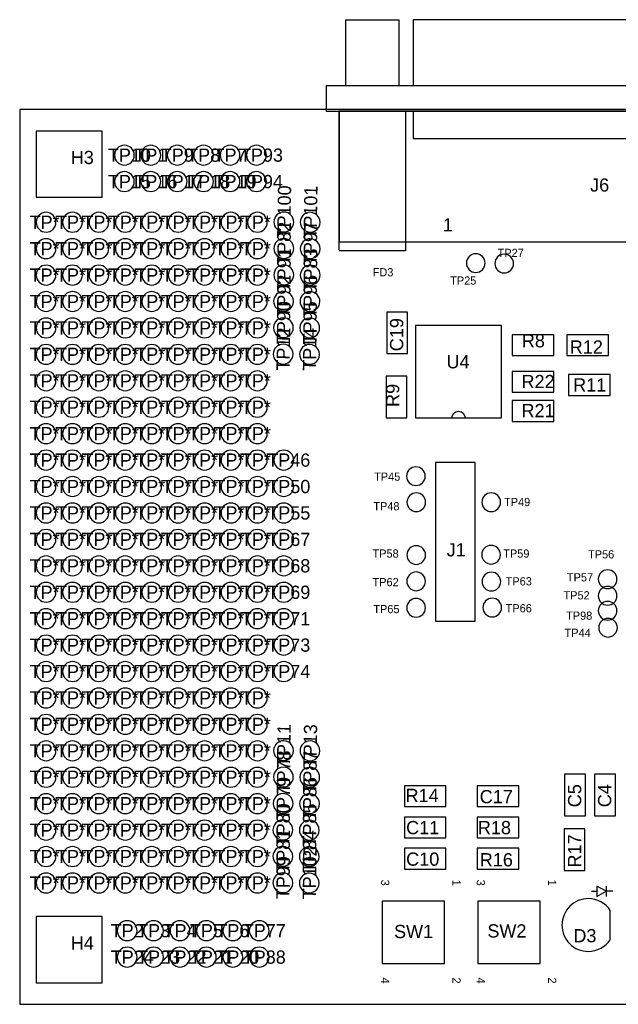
# Model space of a CAD drawing. Extents: x 0 to 140, y 0 to 220.
# Tile 1 of 3: x 0 to 58, y 0 to 95. Entities that reach past the tile are written whole.
import ezdxf
from ezdxf.enums import TextEntityAlignment as Align

# ---------------------------------------------------------------- set-up
doc = ezdxf.new("R2010")
doc.units = 0
for name, color, linetype in [('BOARD_GEOMETRY_OUTLINE', 7, 'CONTINUOUS'), ('PACKAGE_GEOMETRY_ASSEMBLY_TOP', 7, 'CONTINUOUS'), ('REF_DES_ASSEMBLY_TOP', 7, 'CONTINUOUS')]:
    doc.layers.add(name, color=color, linetype=linetype)

msp = doc.modelspace()

# ---------------------------------------------------------------- linework, layer by layer
at = {"layer": 'BOARD_GEOMETRY_OUTLINE'}
msp.add_lwpolyline([(0, 0), (101.000052, 0), (101.000052, 86.000082), (0, 86.000082), (0, 0)], dxfattribs=at)
at = {"layer": 'PACKAGE_GEOMETRY_ASSEMBLY_TOP'}
for points in [[(31.375096, 88.274906), (31.375096, 94.624906), (36.455096, 94.624906), (36.455096, 88.274906)], [(31.375096, 88.274906), (31.375096, 94.624906), (36.455096, 94.624906), (36.455096, 88.274906)], [(77.5716, 88.274906), (77.5716, 94.624906), (37.826696, 94.624906), (37.826696, 88.274906)], [(29.470096, 85.836506), (85.725, 85.836506), (85.725, 88.274906), (29.470096, 88.274906), (29.470096, 85.836506)], [(29.470096, 85.836506), (85.725, 85.836506), (85.725, 88.274906), (29.470096, 88.274906), (29.470096, 85.836506)], [(30.724094, 85.836506), (30.724094, 73.263506), (84.699094, 73.263506), (84.699094, 85.836506), (30.724094, 85.836506)], [(30.740096, 72.501506), (30.740096, 85.836506), (37.090096, 85.836506), (37.090096, 72.399906), (30.740096, 72.399906)], [(30.740096, 72.501506), (30.740096, 85.836506), (37.090096, 85.836506), (37.090096, 72.399906), (30.740096, 72.399906)], [(37.826696, 85.734906), (37.826696, 83.194906), (77.5716, 83.194906), (77.5716, 85.734906)], [(37.826696, 85.734906), (37.826696, 83.194906), (77.5716, 83.194906), (77.5716, 85.734906)], [(1.575054, 77.574902), (7.925054, 77.574902), (7.925054, 83.924902), (1.575054, 83.924902), (1.575054, 77.574902)], [(40.005, 36.83), (43.815, 36.83), (43.815, 52.07), (40.005, 52.07), (40.005, 36.83)], [(56.40451, 11.368786), (56.40451, 10.352786)], [(55.00751, 10.860786), (55.51551, 10.860786)], [(57.03951, 10.860786), (56.40451, 10.860786)], [(56.79821, 6.1976), (56.79821, 9.017)], [(1.575054, 2.074926), (7.925054, 2.074926), (7.925054, 8.424926), (1.575054, 8.424926), (1.575054, 2.074926)]]:
    msp.add_lwpolyline(points, dxfattribs=at)
for points in [[(11.0236, 81.607658, 1), (9.118601, 81.607658, 1), (11.0236, 81.607658, 1)], [(13.5636, 81.607658, 1), (11.658601, 81.607658, 1), (13.5636, 81.607658, 1)], [(16.1036, 81.607658, 1), (14.198601, 81.607658, 1), (16.1036, 81.607658, 1)], [(18.6436, 81.607658, 1), (16.738598, 81.607658, 1), (18.6436, 81.607658, 1)], [(21.183599, 81.607658, 1), (19.278601, 81.607658, 1), (21.183599, 81.607658, 1)], [(23.7236, 81.607658, 1), (21.818598, 81.607658, 1), (23.7236, 81.607658, 1)], [(11.0236, 79.067657, 1), (9.118601, 79.067657, 1), (11.0236, 79.067657, 1)], [(13.5636, 79.067657, 1), (11.658601, 79.067657, 1), (13.5636, 79.067657, 1)], [(16.1036, 79.067657, 1), (14.198601, 79.067657, 1), (16.1036, 79.067657, 1)], [(18.6436, 79.067657, 1), (16.738598, 79.067657, 1), (18.6436, 79.067657, 1)], [(21.183599, 79.067657, 1), (19.278601, 79.067657, 1), (21.183599, 79.067657, 1)], [(23.7236, 79.067657, 1), (21.818598, 79.067657, 1), (23.7236, 79.067657, 1)], [(3.4925, 75.160126, 1), (1.5875, 75.160126, 1), (3.4925, 75.160126, 1)], [(6.0325, 75.160126, 1), (4.1275, 75.160126, 1), (6.0325, 75.160126, 1)], [(8.5725, 75.160126, 1), (6.6675, 75.160126, 1), (8.5725, 75.160126, 1)], [(11.1125, 75.160126, 1), (9.2075, 75.160126, 1), (11.1125, 75.160126, 1)], [(13.6525, 75.160126, 1), (11.747499, 75.160126, 1), (13.6525, 75.160126, 1)], [(16.192499, 75.160126, 1), (14.2875, 75.160126, 1), (16.192499, 75.160126, 1)], [(18.7325, 75.160126, 1), (16.827501, 75.160126, 1), (18.7325, 75.160126, 1)], [(21.272499, 75.160126, 1), (19.3675, 75.160126, 1), (21.272499, 75.160126, 1)], [(23.8125, 75.160126, 1), (21.907501, 75.160126, 1), (23.8125, 75.160126, 1)], [(25.408129, 76.133957, 1), (25.39187, 74.228958, 1), (25.408129, 76.133957, 1)], [(27.948128, 76.112625, 1), (27.931873, 74.207626, 1), (27.948128, 76.112625, 1)], [(3.4925, 72.620125, 1), (1.5875, 72.620125, 1), (3.4925, 72.620125, 1)], [(6.0325, 72.620125, 1), (4.1275, 72.620125, 1), (6.0325, 72.620125, 1)], [(8.5725, 72.620125, 1), (6.6675, 72.620125, 1), (8.5725, 72.620125, 1)], [(11.1125, 72.620125, 1), (9.2075, 72.620125, 1), (11.1125, 72.620125, 1)], [(13.6525, 72.620125, 1), (11.747499, 72.620125, 1), (13.6525, 72.620125, 1)], [(16.192499, 72.620125, 1), (14.2875, 72.620125, 1), (16.192499, 72.620125, 1)], [(18.7325, 72.620125, 1), (16.827501, 72.620125, 1), (18.7325, 72.620125, 1)], [(21.272499, 72.620125, 1), (19.3675, 72.620125, 1), (21.272499, 72.620125, 1)], [(23.8125, 72.620125, 1), (21.907501, 72.620125, 1), (23.8125, 72.620125, 1)], [(25.408129, 73.593964, 1), (25.39187, 71.68895, 1), (25.408129, 73.593964, 1)], [(27.948128, 73.572624, 1), (27.931873, 71.667625, 1), (27.948128, 73.572624, 1)], [(44.761402, 71.232018, 1), (42.965115, 71.232018, 1), (44.761402, 71.232018, 1)], [(47.496983, 71.186295, 1), (45.700695, 71.186295, 1), (47.496983, 71.186295, 1)], [(3.4925, 70.080124, 1), (1.5875, 70.080124, 1), (3.4925, 70.080124, 1)], [(6.0325, 70.080124, 1), (4.1275, 70.080124, 1), (6.0325, 70.080124, 1)], [(8.5725, 70.080124, 1), (6.6675, 70.080124, 1), (8.5725, 70.080124, 1)], [(11.1125, 70.080124, 1), (9.2075, 70.080124, 1), (11.1125, 70.080124, 1)], [(13.6525, 70.080124, 1), (11.747499, 70.080124, 1), (13.6525, 70.080124, 1)], [(16.192499, 70.080124, 1), (14.2875, 70.080124, 1), (16.192499, 70.080124, 1)], [(18.7325, 70.080124, 1), (16.827501, 70.080124, 1), (18.7325, 70.080124, 1)], [(21.272499, 70.080124, 1), (19.3675, 70.080124, 1), (21.272499, 70.080124, 1)], [(23.8125, 70.080124, 1), (21.907501, 70.080124, 1), (23.8125, 70.080124, 1)], [(25.408129, 71.053963, 1), (25.39187, 69.148964, 1), (25.408129, 71.053963, 1)], [(27.948128, 71.032623, 1), (27.931873, 69.127625, 1), (27.948128, 71.032623, 1)], [(3.4925, 67.540123, 1), (1.5875, 67.540123, 1), (3.4925, 67.540123, 1)], [(6.0325, 67.540123, 1), (4.1275, 67.540123, 1), (6.0325, 67.540123, 1)], [(8.5725, 67.540123, 1), (6.6675, 67.540123, 1), (8.5725, 67.540123, 1)], [(11.1125, 67.540123, 1), (9.2075, 67.540123, 1), (11.1125, 67.540123, 1)], [(13.6525, 67.540123, 1), (11.747499, 67.540123, 1), (13.6525, 67.540123, 1)], [(16.192499, 67.540123, 1), (14.2875, 67.540123, 1), (16.192499, 67.540123, 1)], [(18.7325, 67.540123, 1), (16.827501, 67.540123, 1), (18.7325, 67.540123, 1)], [(21.272499, 67.540123, 1), (19.3675, 67.540123, 1), (21.272499, 67.540123, 1)], [(23.8125, 67.540123, 1), (21.907501, 67.540123, 1), (23.8125, 67.540123, 1)], [(25.386538, 68.514214, 1), (25.370283, 66.609215, 1), (25.386538, 68.514214, 1)], [(27.926538, 68.492622, 1), (27.91028, 66.587624, 1), (27.926538, 68.492622, 1)], [(3.4925, 65.000122, 1), (1.5875, 65.000122, 1), (3.4925, 65.000122, 1)], [(6.0325, 65.000122, 1), (4.1275, 65.000122, 1), (6.0325, 65.000122, 1)], [(8.5725, 65.000122, 1), (6.6675, 65.000122, 1), (8.5725, 65.000122, 1)], [(11.1125, 65.000122, 1), (9.2075, 65.000122, 1), (11.1125, 65.000122, 1)], [(13.6525, 65.000122, 1), (11.747499, 65.000122, 1), (13.6525, 65.000122, 1)], [(16.192499, 65.000122, 1), (14.2875, 65.000122, 1), (16.192499, 65.000122, 1)], [(18.7325, 65.000122, 1), (16.827501, 65.000122, 1), (18.7325, 65.000122, 1)], [(21.272499, 65.000122, 1), (19.3675, 65.000122, 1), (21.272499, 65.000122, 1)], [(23.8125, 65.000122, 1), (21.907501, 65.000122, 1), (23.8125, 65.000122, 1)], [(25.365202, 65.974213, 1), (25.348948, 64.069214, 1), (25.365202, 65.974213, 1)], [(27.904947, 65.952621, 1), (27.888693, 64.047623, 1), (27.904947, 65.952621, 1)], [(3.4925, 62.460125, 1), (1.5875, 62.460125, 1), (3.4925, 62.460125, 1)], [(6.0325, 62.460125, 1), (4.1275, 62.460125, 1), (6.0325, 62.460125, 1)], [(8.5725, 62.460125, 1), (6.6675, 62.460125, 1), (8.5725, 62.460125, 1)], [(11.1125, 62.460125, 1), (9.2075, 62.460125, 1), (11.1125, 62.460125, 1)], [(13.6525, 62.460125, 1), (11.747499, 62.460125, 1), (13.6525, 62.460125, 1)], [(16.192499, 62.460125, 1), (14.2875, 62.460125, 1), (16.192499, 62.460125, 1)], [(18.7325, 62.460125, 1), (16.827501, 62.460125, 1), (18.7325, 62.460125, 1)], [(21.272499, 62.460125, 1), (19.3675, 62.460125, 1), (21.272499, 62.460125, 1)], [(23.8125, 62.460125, 1), (21.907501, 62.460125, 1), (23.8125, 62.460125, 1)], [(25.343613, 63.434216, 1), (25.327354, 61.529209, 1), (25.343613, 63.434216, 1)], [(27.883612, 63.412876, 1), (27.867357, 61.507877, 1), (27.883612, 63.412876, 1)], [(3.4925, 59.920124, 1), (1.5875, 59.920124, 1), (3.4925, 59.920124, 1)], [(6.0325, 59.920124, 1), (4.1275, 59.920124, 1), (6.0325, 59.920124, 1)], [(8.5725, 59.920124, 1), (6.6675, 59.920124, 1), (8.5725, 59.920124, 1)], [(11.1125, 59.920124, 1), (9.2075, 59.920124, 1), (11.1125, 59.920124, 1)], [(13.6525, 59.920124, 1), (11.747499, 59.920124, 1), (13.6525, 59.920124, 1)], [(16.192499, 59.920124, 1), (14.2875, 59.920124, 1), (16.192499, 59.920124, 1)], [(18.7325, 59.920124, 1), (16.827501, 59.920124, 1), (18.7325, 59.920124, 1)], [(21.272499, 59.920124, 1), (19.3675, 59.920124, 1), (21.272499, 59.920124, 1)], [(23.8125, 59.920124, 1), (21.907501, 59.920124, 1), (23.8125, 59.920124, 1)], [(3.4925, 57.380123, 1), (1.5875, 57.380123, 1), (3.4925, 57.380123, 1)], [(6.0325, 57.380123, 1), (4.1275, 57.380123, 1), (6.0325, 57.380123, 1)], [(8.5725, 57.380123, 1), (6.6675, 57.380123, 1), (8.5725, 57.380123, 1)], [(11.1125, 57.380123, 1), (9.2075, 57.380123, 1), (11.1125, 57.380123, 1)], [(13.6525, 57.380123, 1), (11.747499, 57.380123, 1), (13.6525, 57.380123, 1)], [(16.192499, 57.380123, 1), (14.2875, 57.380123, 1), (16.192499, 57.380123, 1)], [(18.7325, 57.380123, 1), (16.827501, 57.380123, 1), (18.7325, 57.380123, 1)], [(21.272499, 57.380123, 1), (19.3675, 57.380123, 1), (21.272499, 57.380123, 1)], [(23.8125, 57.380123, 1), (21.907501, 57.380123, 1), (23.8125, 57.380123, 1)], [(41.565067, 56.353966, -1), (42.835068, 56.353966, -1)], [(3.4925, 54.840122, 1), (1.5875, 54.840122, 1), (3.4925, 54.840122, 1)], [(6.0325, 54.840122, 1), (4.1275, 54.840122, 1), (6.0325, 54.840122, 1)], [(8.5725, 54.840122, 1), (6.6675, 54.840122, 1), (8.5725, 54.840122, 1)], [(11.1125, 54.840122, 1), (9.2075, 54.840122, 1), (11.1125, 54.840122, 1)], [(13.6525, 54.840122, 1), (11.747499, 54.840122, 1), (13.6525, 54.840122, 1)], [(16.192499, 54.840122, 1), (14.2875, 54.840122, 1), (16.192499, 54.840122, 1)], [(18.7325, 54.840122, 1), (16.827501, 54.840122, 1), (18.7325, 54.840122, 1)], [(21.272499, 54.840122, 1), (19.3675, 54.840122, 1), (21.272499, 54.840122, 1)], [(23.8125, 54.840122, 1), (21.907501, 54.840122, 1), (23.8125, 54.840122, 1)], [(3.4925, 52.300125, 1), (1.5875, 52.300125, 1), (3.4925, 52.300125, 1)], [(6.0325, 52.300125, 1), (4.1275, 52.300125, 1), (6.0325, 52.300125, 1)], [(8.5725, 52.300125, 1), (6.6675, 52.300125, 1), (8.5725, 52.300125, 1)], [(11.1125, 52.300125, 1), (9.2075, 52.300125, 1), (11.1125, 52.300125, 1)], [(13.6525, 52.300125, 1), (11.747499, 52.300125, 1), (13.6525, 52.300125, 1)], [(16.192499, 52.300125, 1), (14.2875, 52.300125, 1), (16.192499, 52.300125, 1)], [(18.7325, 52.300125, 1), (16.827501, 52.300125, 1), (18.7325, 52.300125, 1)], [(21.272499, 52.300125, 1), (19.3675, 52.300125, 1), (21.272499, 52.300125, 1)], [(23.8125, 52.300125, 1), (21.907501, 52.300125, 1), (23.8125, 52.300125, 1)], [(26.352501, 52.300125, 1), (24.447498, 52.300125, 1), (26.352501, 52.300125, 1)], [(39.005764, 50.756821, 1), (37.209476, 50.756821, 1), (39.005764, 50.756821, 1)], [(3.4925, 49.760124, 1), (1.5875, 49.760124, 1), (3.4925, 49.760124, 1)], [(6.0325, 49.760124, 1), (4.1275, 49.760124, 1), (6.0325, 49.760124, 1)], [(8.5725, 49.760124, 1), (6.6675, 49.760124, 1), (8.5725, 49.760124, 1)], [(11.1125, 49.760124, 1), (9.2075, 49.760124, 1), (11.1125, 49.760124, 1)], [(13.6525, 49.760124, 1), (11.747499, 49.760124, 1), (13.6525, 49.760124, 1)], [(16.192499, 49.760124, 1), (14.2875, 49.760124, 1), (16.192499, 49.760124, 1)], [(18.7325, 49.760124, 1), (16.827501, 49.760124, 1), (18.7325, 49.760124, 1)], [(21.272499, 49.760124, 1), (19.3675, 49.760124, 1), (21.272499, 49.760124, 1)], [(23.8125, 49.760124, 1), (21.907501, 49.760124, 1), (23.8125, 49.760124, 1)], [(26.352501, 49.760124, 1), (24.447498, 49.760124, 1), (26.352501, 49.760124, 1)], [(39.044117, 48.24984, 1), (37.247829, 48.24984, 1), (39.044117, 48.24984, 1)], [(46.249844, 48.254921, 1), (44.453556, 48.254921, 1), (46.249844, 48.254921, 1)], [(3.4925, 47.220123, 1), (1.5875, 47.220123, 1), (3.4925, 47.220123, 1)], [(6.0325, 47.220123, 1), (4.1275, 47.220123, 1), (6.0325, 47.220123, 1)], [(8.5725, 47.220123, 1), (6.6675, 47.220123, 1), (8.5725, 47.220123, 1)], [(11.1125, 47.220123, 1), (9.2075, 47.220123, 1), (11.1125, 47.220123, 1)], [(13.6525, 47.220123, 1), (11.747499, 47.220123, 1), (13.6525, 47.220123, 1)], [(16.192499, 47.220123, 1), (14.2875, 47.220123, 1), (16.192499, 47.220123, 1)], [(18.7325, 47.220123, 1), (16.827501, 47.220123, 1), (18.7325, 47.220123, 1)], [(21.272499, 47.220123, 1), (19.3675, 47.220123, 1), (21.272499, 47.220123, 1)], [(23.8125, 47.220123, 1), (21.907501, 47.220123, 1), (23.8125, 47.220123, 1)], [(26.352501, 47.220123, 1), (24.447498, 47.220123, 1), (26.352501, 47.220123, 1)], [(3.4925, 44.680122, 1), (1.5875, 44.680122, 1), (3.4925, 44.680122, 1)], [(6.0325, 44.680122, 1), (4.1275, 44.680122, 1), (6.0325, 44.680122, 1)], [(8.5725, 44.680122, 1), (6.6675, 44.680122, 1), (8.5725, 44.680122, 1)], [(11.1125, 44.680122, 1), (9.2075, 44.680122, 1), (11.1125, 44.680122, 1)], [(13.6525, 44.680122, 1), (11.747499, 44.680122, 1), (13.6525, 44.680122, 1)], [(16.192499, 44.680122, 1), (14.2875, 44.680122, 1), (16.192499, 44.680122, 1)], [(18.7325, 44.680122, 1), (16.827501, 44.680122, 1), (18.7325, 44.680122, 1)], [(21.272499, 44.680122, 1), (19.3675, 44.680122, 1), (21.272499, 44.680122, 1)], [(23.8125, 44.680122, 1), (21.907501, 44.680122, 1), (23.8125, 44.680122, 1)], [(26.352501, 44.680122, 1), (24.447498, 44.680122, 1), (26.352501, 44.680122, 1)], [(39.036499, 43.174919, 1), (37.240211, 43.174919, 1), (39.036499, 43.174919, 1)], [(46.232319, 43.207939, 1), (44.436031, 43.207939, 1), (46.232319, 43.207939, 1)], [(3.4925, 42.140125, 1), (1.5875, 42.140125, 1), (3.4925, 42.140125, 1)], [(6.0325, 42.140125, 1), (4.1275, 42.140125, 1), (6.0325, 42.140125, 1)], [(8.5725, 42.140125, 1), (6.6675, 42.140125, 1), (8.5725, 42.140125, 1)], [(11.1125, 42.140125, 1), (9.2075, 42.140125, 1), (11.1125, 42.140125, 1)], [(13.6525, 42.140125, 1), (11.747499, 42.140125, 1), (13.6525, 42.140125, 1)], [(16.192499, 42.140125, 1), (14.2875, 42.140125, 1), (16.192499, 42.140125, 1)], [(18.7325, 42.140125, 1), (16.827501, 42.140125, 1), (18.7325, 42.140125, 1)], [(21.272499, 42.140125, 1), (19.3675, 42.140125, 1), (21.272499, 42.140125, 1)], [(23.8125, 42.140125, 1), (21.907501, 42.140125, 1), (23.8125, 42.140125, 1)], [(26.352501, 42.140125, 1), (24.447498, 42.140125, 1), (26.352501, 42.140125, 1)], [(55.644794, 40.853359, 1), (57.441082, 40.853359, 1), (55.644794, 40.853359, 1)], [(39.021004, 40.650162, 1), (37.224716, 40.650162, 1), (39.021004, 40.650162, 1)], [(44.466255, 40.62476, 1), (46.262543, 40.62476, 1), (44.466255, 40.62476, 1)], [(3.4925, 39.600124, 1), (1.5875, 39.600124, 1), (3.4925, 39.600124, 1)], [(6.0325, 39.600124, 1), (4.1275, 39.600124, 1), (6.0325, 39.600124, 1)], [(8.5725, 39.600124, 1), (6.6675, 39.600124, 1), (8.5725, 39.600124, 1)], [(11.1125, 39.600124, 1), (9.2075, 39.600124, 1), (11.1125, 39.600124, 1)], [(13.6525, 39.600124, 1), (11.747499, 39.600124, 1), (13.6525, 39.600124, 1)], [(16.192499, 39.600124, 1), (14.2875, 39.600124, 1), (16.192499, 39.600124, 1)], [(18.7325, 39.600124, 1), (16.827501, 39.600124, 1), (18.7325, 39.600124, 1)], [(21.272499, 39.600124, 1), (19.3675, 39.600124, 1), (21.272499, 39.600124, 1)], [(23.8125, 39.600124, 1), (21.907501, 39.600124, 1), (23.8125, 39.600124, 1)], [(26.352501, 39.600124, 1), (24.447498, 39.600124, 1), (26.352501, 39.600124, 1)], [(55.644794, 39.261032, 1), (57.441082, 39.261032, 1), (55.644794, 39.261032, 1)], [(39.021004, 38.10762, 1), (37.224716, 38.10762, 1), (39.021004, 38.10762, 1)], [(46.346363, 38.127941, 1), (44.550076, 38.127941, 1), (46.346363, 38.127941, 1)], [(3.4925, 37.060123, 1), (1.5875, 37.060123, 1), (3.4925, 37.060123, 1)], [(6.0325, 37.060123, 1), (4.1275, 37.060123, 1), (6.0325, 37.060123, 1)], [(8.5725, 37.060123, 1), (6.6675, 37.060123, 1), (8.5725, 37.060123, 1)], [(11.1125, 37.060123, 1), (9.2075, 37.060123, 1), (11.1125, 37.060123, 1)], [(13.6525, 37.060123, 1), (11.747499, 37.060123, 1), (13.6525, 37.060123, 1)], [(16.192499, 37.060123, 1), (14.2875, 37.060123, 1), (16.192499, 37.060123, 1)], [(18.7325, 37.060123, 1), (16.827501, 37.060123, 1), (18.7325, 37.060123, 1)], [(21.272499, 37.060123, 1), (19.3675, 37.060123, 1), (21.272499, 37.060123, 1)], [(23.8125, 37.060123, 1), (21.907501, 37.060123, 1), (23.8125, 37.060123, 1)], [(26.352501, 37.060123, 1), (24.447498, 37.060123, 1), (26.352501, 37.060123, 1)], [(57.441086, 37.823139, 1), (55.644791, 37.823139, 1), (57.441086, 37.823139, 1)], [(55.685436, 36.192459, 1), (57.481724, 36.192459, 1), (55.685436, 36.192459, 1)], [(3.4925, 34.520123, 1), (1.5875, 34.520123, 1), (3.4925, 34.520123, 1)], [(6.0325, 34.520123, 1), (4.1275, 34.520123, 1), (6.0325, 34.520123, 1)], [(8.5725, 34.520123, 1), (6.6675, 34.520123, 1), (8.5725, 34.520123, 1)], [(11.1125, 34.520123, 1), (9.2075, 34.520123, 1), (11.1125, 34.520123, 1)], [(13.6525, 34.520123, 1), (11.747499, 34.520123, 1), (13.6525, 34.520123, 1)], [(16.192499, 34.520123, 1), (14.2875, 34.520123, 1), (16.192499, 34.520123, 1)], [(18.7325, 34.520123, 1), (16.827501, 34.520123, 1), (18.7325, 34.520123, 1)], [(21.272499, 34.520123, 1), (19.3675, 34.520123, 1), (21.272499, 34.520123, 1)], [(23.8125, 34.520123, 1), (21.907501, 34.520123, 1), (23.8125, 34.520123, 1)], [(26.352501, 34.520123, 1), (24.447498, 34.520123, 1), (26.352501, 34.520123, 1)], [(3.4925, 31.980124, 1), (1.5875, 31.980124, 1), (3.4925, 31.980124, 1)], [(6.0325, 31.980124, 1), (4.1275, 31.980124, 1), (6.0325, 31.980124, 1)], [(8.5725, 31.980124, 1), (6.6675, 31.980124, 1), (8.5725, 31.980124, 1)], [(11.1125, 31.980124, 1), (9.2075, 31.980124, 1), (11.1125, 31.980124, 1)], [(13.6525, 31.980124, 1), (11.747499, 31.980124, 1), (13.6525, 31.980124, 1)], [(16.192499, 31.980124, 1), (14.2875, 31.980124, 1), (16.192499, 31.980124, 1)], [(18.7325, 31.980124, 1), (16.827501, 31.980124, 1), (18.7325, 31.980124, 1)], [(21.272499, 31.980124, 1), (19.3675, 31.980124, 1), (21.272499, 31.980124, 1)], [(23.8125, 31.980124, 1), (21.907501, 31.980124, 1), (23.8125, 31.980124, 1)], [(26.352501, 31.980124, 1), (24.447498, 31.980124, 1), (26.352501, 31.980124, 1)], [(3.4925, 29.440125, 1), (1.5875, 29.440125, 1), (3.4925, 29.440125, 1)], [(6.0325, 29.440125, 1), (4.1275, 29.440125, 1), (6.0325, 29.440125, 1)], [(8.5725, 29.440125, 1), (6.6675, 29.440125, 1), (8.5725, 29.440125, 1)], [(11.1125, 29.440125, 1), (9.2075, 29.440125, 1), (11.1125, 29.440125, 1)], [(13.6525, 29.440125, 1), (11.747499, 29.440125, 1), (13.6525, 29.440125, 1)], [(16.192499, 29.440125, 1), (14.2875, 29.440125, 1), (16.192499, 29.440125, 1)], [(18.7325, 29.440125, 1), (16.827501, 29.440125, 1), (18.7325, 29.440125, 1)], [(21.272499, 29.440125, 1), (19.3675, 29.440125, 1), (21.272499, 29.440125, 1)], [(23.8125, 29.440125, 1), (21.907501, 29.440125, 1), (23.8125, 29.440125, 1)], [(3.4925, 26.900124, 1), (1.5875, 26.900124, 1), (3.4925, 26.900124, 1)], [(6.0325, 26.900124, 1), (4.1275, 26.900124, 1), (6.0325, 26.900124, 1)], [(8.5725, 26.900124, 1), (6.6675, 26.900124, 1), (8.5725, 26.900124, 1)], [(11.1125, 26.900124, 1), (9.2075, 26.900124, 1), (11.1125, 26.900124, 1)], [(13.6525, 26.900124, 1), (11.747499, 26.900124, 1), (13.6525, 26.900124, 1)], [(16.192499, 26.900124, 1), (14.2875, 26.900124, 1), (16.192499, 26.900124, 1)], [(18.7325, 26.900124, 1), (16.827501, 26.900124, 1), (18.7325, 26.900124, 1)], [(21.272499, 26.900124, 1), (19.3675, 26.900124, 1), (21.272499, 26.900124, 1)], [(23.8125, 26.900124, 1), (21.907501, 26.900124, 1), (23.8125, 26.900124, 1)], [(3.4925, 24.360125, 1), (1.5875, 24.360125, 1), (3.4925, 24.360125, 1)], [(6.0325, 24.360125, 1), (4.1275, 24.360125, 1), (6.0325, 24.360125, 1)], [(8.5725, 24.360125, 1), (6.6675, 24.360125, 1), (8.5725, 24.360125, 1)], [(11.1125, 24.360125, 1), (9.2075, 24.360125, 1), (11.1125, 24.360125, 1)], [(13.6525, 24.360125, 1), (11.747499, 24.360125, 1), (13.6525, 24.360125, 1)], [(16.192499, 24.360125, 1), (14.2875, 24.360125, 1), (16.192499, 24.360125, 1)], [(18.7325, 24.360125, 1), (16.827501, 24.360125, 1), (18.7325, 24.360125, 1)], [(21.272499, 24.360125, 1), (19.3675, 24.360125, 1), (21.272499, 24.360125, 1)], [(23.8125, 24.360125, 1), (21.907501, 24.360125, 1), (23.8125, 24.360125, 1)], [(25.386538, 25.334213, 1), (25.370283, 23.429214, 1), (25.386538, 25.334213, 1)], [(27.926538, 25.312624, 1), (27.91028, 23.407625, 1), (27.926538, 25.312624, 1)], [(3.4925, 21.820124, 1), (1.5875, 21.820124, 1), (3.4925, 21.820124, 1)], [(6.0325, 21.820124, 1), (4.1275, 21.820124, 1), (6.0325, 21.820124, 1)], [(8.5725, 21.820124, 1), (6.6675, 21.820124, 1), (8.5725, 21.820124, 1)], [(11.1125, 21.820124, 1), (9.2075, 21.820124, 1), (11.1125, 21.820124, 1)], [(13.6525, 21.820124, 1), (11.747499, 21.820124, 1), (13.6525, 21.820124, 1)], [(16.192499, 21.820124, 1), (14.2875, 21.820124, 1), (16.192499, 21.820124, 1)], [(18.7325, 21.820124, 1), (16.827501, 21.820124, 1), (18.7325, 21.820124, 1)], [(21.272499, 21.820124, 1), (19.3675, 21.820124, 1), (21.272499, 21.820124, 1)], [(23.8125, 21.820124, 1), (21.907501, 21.820124, 1), (23.8125, 21.820124, 1)], [(25.365202, 22.794214, 1), (25.348948, 20.889215, 1), (25.365202, 22.794214, 1)], [(27.904947, 22.772623, 1), (27.888693, 20.867624, 1), (27.904947, 22.772623, 1)], [(3.4925, 19.280125, 1), (1.5875, 19.280125, 1), (3.4925, 19.280125, 1)], [(6.0325, 19.280125, 1), (4.1275, 19.280125, 1), (6.0325, 19.280125, 1)], [(8.5725, 19.280125, 1), (6.6675, 19.280125, 1), (8.5725, 19.280125, 1)], [(11.1125, 19.280125, 1), (9.2075, 19.280125, 1), (11.1125, 19.280125, 1)], [(13.6525, 19.280125, 1), (11.747499, 19.280125, 1), (13.6525, 19.280125, 1)], [(16.192499, 19.280125, 1), (14.2875, 19.280125, 1), (16.192499, 19.280125, 1)], [(18.7325, 19.280125, 1), (16.827501, 19.280125, 1), (18.7325, 19.280125, 1)], [(21.272499, 19.280125, 1), (19.3675, 19.280125, 1), (21.272499, 19.280125, 1)], [(23.8125, 19.280125, 1), (21.907501, 19.280125, 1), (23.8125, 19.280125, 1)], [(25.343613, 20.254213, 1), (25.327354, 18.349215, 1), (25.343613, 20.254213, 1)], [(27.883612, 20.232878, 1), (27.867357, 18.327879, 1), (27.883612, 20.232878, 1)], [(3.4925, 16.740124, 1), (1.5875, 16.740124, 1), (3.4925, 16.740124, 1)], [(6.0325, 16.740124, 1), (4.1275, 16.740124, 1), (6.0325, 16.740124, 1)], [(8.5725, 16.740124, 1), (6.6675, 16.740124, 1), (8.5725, 16.740124, 1)], [(11.1125, 16.740124, 1), (9.2075, 16.740124, 1), (11.1125, 16.740124, 1)], [(13.6525, 16.740124, 1), (11.747499, 16.740124, 1), (13.6525, 16.740124, 1)], [(16.192499, 16.740124, 1), (14.2875, 16.740124, 1), (16.192499, 16.740124, 1)], [(18.7325, 16.740124, 1), (16.827501, 16.740124, 1), (18.7325, 16.740124, 1)], [(21.272499, 16.740124, 1), (19.3675, 16.740124, 1), (21.272499, 16.740124, 1)], [(23.8125, 16.740124, 1), (21.907501, 16.740124, 1), (23.8125, 16.740124, 1)], [(25.322021, 17.714468, 1), (25.305767, 15.809469, 1), (25.322021, 17.714468, 1)], [(27.862022, 17.692879, 1), (27.845764, 15.787876, 1), (27.862022, 17.692879, 1)], [(3.4925, 14.200124, 1), (1.5875, 14.200124, 1), (3.4925, 14.200124, 1)], [(6.0325, 14.200124, 1), (4.1275, 14.200124, 1), (6.0325, 14.200124, 1)], [(8.5725, 14.200124, 1), (6.6675, 14.200124, 1), (8.5725, 14.200124, 1)], [(11.1125, 14.200124, 1), (9.2075, 14.200124, 1), (11.1125, 14.200124, 1)], [(13.6525, 14.200124, 1), (11.747499, 14.200124, 1), (13.6525, 14.200124, 1)], [(16.192499, 14.200124, 1), (14.2875, 14.200124, 1), (16.192499, 14.200124, 1)], [(18.7325, 14.200124, 1), (16.827501, 14.200124, 1), (18.7325, 14.200124, 1)], [(21.272499, 14.200124, 1), (19.3675, 14.200124, 1), (21.272499, 14.200124, 1)], [(23.8125, 14.200124, 1), (21.907501, 14.200124, 1), (23.8125, 14.200124, 1)], [(25.322021, 15.174468, 1), (25.305767, 13.269467, 1), (25.322021, 15.174468, 1)], [(27.862022, 15.152878, 1), (27.845764, 13.247879, 1), (27.862022, 15.152878, 1)], [(3.4925, 11.660124, 1), (1.5875, 11.660124, 1), (3.4925, 11.660124, 1)], [(6.0325, 11.660124, 1), (4.1275, 11.660124, 1), (6.0325, 11.660124, 1)], [(8.5725, 11.660124, 1), (6.6675, 11.660124, 1), (8.5725, 11.660124, 1)], [(11.1125, 11.660124, 1), (9.2075, 11.660124, 1), (11.1125, 11.660124, 1)], [(13.6525, 11.660124, 1), (11.747499, 11.660124, 1), (13.6525, 11.660124, 1)], [(16.192499, 11.660124, 1), (14.2875, 11.660124, 1), (16.192499, 11.660124, 1)], [(18.7325, 11.660124, 1), (16.827501, 11.660124, 1), (18.7325, 11.660124, 1)], [(21.272499, 11.660124, 1), (19.3675, 11.660124, 1), (21.272499, 11.660124, 1)], [(23.8125, 11.660124, 1), (21.907501, 11.660124, 1), (23.8125, 11.660124, 1)], [(25.322021, 12.634468, 1), (25.305767, 10.729467, 1), (25.322021, 12.634468, 1)], [(27.862022, 12.612878, 1), (27.845764, 10.707879, 1), (27.862022, 12.612878, 1)], [(56.803543, 9.028938, 0.250772), (54.69001, 10.16, 0.414213), (52.150009, 7.62, 0.414214), (54.69001, 5.08, 0.414214)], [(11.2903, 7.07644, 1), (9.3853, 7.07644, 1), (11.2903, 7.07644, 1)], [(13.8303, 7.07644, 1), (11.9253, 7.07644, 1), (13.8303, 7.07644, 1)], [(16.3703, 7.07644, 1), (14.4653, 7.07644, 1), (16.3703, 7.07644, 1)], [(18.910299, 7.07644, 1), (17.005301, 7.07644, 1), (18.910299, 7.07644, 1)], [(21.4503, 7.07644, 1), (19.545301, 7.07644, 1), (21.4503, 7.07644, 1)], [(23.990299, 7.07644, 1), (22.0853, 7.07644, 1), (23.990299, 7.07644, 1)], [(54.69001, 5.08, 0.250772), (56.803543, 6.211062, 0.250772)], [(11.2903, 4.53644, 1), (9.3853, 4.53644, 1), (11.2903, 4.53644, 1)], [(13.8303, 4.53644, 1), (11.9253, 4.53644, 1), (13.8303, 4.53644, 1)], [(16.3703, 4.53644, 1), (14.4653, 4.53644, 1), (16.3703, 4.53644, 1)], [(18.910299, 4.53644, 1), (17.005301, 4.53644, 1), (18.910299, 4.53644, 1)], [(21.4503, 4.53644, 1), (19.545301, 4.53644, 1), (21.4503, 4.53644, 1)], [(23.990299, 4.53644, 1), (22.0853, 4.53644, 1), (23.990299, 4.53644, 1)]]:
    msp.add_lwpolyline(points, format="xyb", dxfattribs=at)
for points in [[(35.29584, 66.53276), (35.29584, 62.5348), (37.29736, 62.5348), (37.29736, 66.53276)], [(46.327568, 56.353964), (46.327568, 65.243964), (38.072568, 65.243964), (38.072568, 56.353964)], [(47.37862, 62.34684), (51.37658, 62.34684), (51.37658, 64.34836), (47.37862, 64.34836), (47.37862, 62.34684)], [(56.62676, 64.34836), (52.6288, 64.34836), (52.6288, 62.34684), (56.62676, 62.34684)], [(47.36084, 58.81624), (51.3588, 58.81624), (51.3588, 60.81776), (47.36084, 60.81776), (47.36084, 58.81624)], [(35.24504, 60.36056), (35.24504, 56.3626), (37.24656, 56.3626), (37.24656, 60.36056)], [(56.77916, 60.51296), (52.7812, 60.51296), (52.7812, 58.51144), (56.77916, 58.51144)], [(47.36084, 56.02224), (51.3588, 56.02224), (51.3588, 58.02376), (47.36084, 58.02376), (47.36084, 56.02224)], [(52.399946, 22.102318), (52.399946, 18.104358), (54.401466, 18.104358), (54.401466, 22.102318)], [(55.28564, 22.10816), (55.28564, 18.1102), (57.28716, 18.1102), (57.28716, 22.10816)], [(40.998902, 21.00072), (37.000942, 21.00072), (37.000942, 18.9992), (40.998902, 18.9992)], [(47.998888, 21.00072), (44.000928, 21.00072), (44.000928, 18.9992), (47.998888, 18.9992)], [(37.000942, 15.999206), (40.998902, 15.999206), (40.998902, 18.000726), (37.000942, 18.000726), (37.000942, 15.999206)], [(47.998888, 18.000726), (44.000928, 18.000726), (44.000928, 15.999206), (47.998888, 15.999206)], [(54.35981, 12.85113), (54.35981, 16.84909), (52.35829, 16.84909), (52.35829, 12.85113)], [(37.000942, 12.999212), (40.998902, 12.999212), (40.998902, 15.000732), (37.000942, 15.000732), (37.000942, 12.999212)], [(44.000928, 12.999212), (47.998888, 12.999212), (47.998888, 15.000732), (44.000928, 15.000732), (44.000928, 12.999212)], [(55.51551, 11.368786), (55.51551, 10.352786), (56.40451, 10.860786)], [(34.854896, 9.906), (34.854896, 3.9116), (40.849296, 3.9116), (40.849296, 9.906)], [(44.054776, 9.906), (44.054776, 3.9116), (50.049176, 3.9116), (50.049176, 9.906)]]:
    msp.add_lwpolyline(points, close=True, dxfattribs=at)

# ---------------------------------------------------------------- texts
at = {"layer": 'PACKAGE_GEOMETRY_ASSEMBLY_TOP', "width": 1.02}
msp.add_text('1', height=1.27, dxfattribs=at).set_placement((40.6908, 74.2696))
at = {"layer": 'PACKAGE_GEOMETRY_ASSEMBLY_TOP'}
for s, p in [('3', (34.757359, 11.9761)), ('1', (41.615616, 11.9761)), ('3', (43.957493, 11.9761)), ('1', (50.815495, 11.9761)), ('4', (34.757359, 2.5781)), ('2', (41.615616, 2.5781)), ('4', (43.957493, 2.5781)), ('2', (50.815495, 2.5781))]:
    msp.add_text(s, height=0.7874, rotation=270, dxfattribs=at).set_placement(p)
at = {"layer": 'REF_DES_ASSEMBLY_TOP', "width": 1.02}
for s, p in [('H3', (6.020054, 80.749902)), ('J6', (55.7784, 78.105)), ('J1', (41.98366, 43.046142)), ('SW1', (37.88156, 6.360922)), ('SW2', (46.85792, 6.419342)), ('D3', (54.35981, 5.960364)), ('H4', (6.020054, 5.249926))]:
    msp.add_text(s, height=1.27, dxfattribs=at).set_placement(p, align=Align.CENTER)
at = {"layer": 'REF_DES_ASSEMBLY_TOP'}
for s, width, p in [('TP10', 1.0196, (8.4836, 80.972656)), ('TP1', 1.0196, (11.0236, 80.972656)), ('TP9', 1.0196, (13.5636, 80.972656)), ('TP8', 1.0196, (16.1036, 80.972656)), ('TP7', 1.0196, (18.6436, 80.972656)), ('TP93', 1.0196, (21.183599, 80.972656)), ('TP15', 1.0196, (8.4836, 78.432663)), ('TP16', 1.0196, (11.0236, 78.432663)), ('TP17', 1.0196, (13.5636, 78.432663)), ('TP18', 1.0196, (16.1036, 78.432663)), ('TP19', 1.0196, (18.6436, 78.432663)), ('TP94', 1.0196, (21.183599, 78.432663)), ('TP*', 1.0196, (0.9525, 74.525124)), ('TP*', 1.0196, (3.4925, 74.525124)), ('TP*', 1.0196, (6.0325, 74.525124)), ('TP*', 1.0196, (8.5725, 74.525124)), ('TP*', 1.0196, (11.1125, 74.525124)), ('TP*', 1.0196, (13.6525, 74.525124)), ('TP*', 1.0196, (16.192499, 74.525124)), ('TP*', 1.0196, (18.7325, 74.525124)), ('TP*', 1.0196, (21.272499, 74.525124)), ('TP*', 1.0196, (0.9525, 71.985123)), ('TP*', 1.0196, (3.4925, 71.985123)), ('TP*', 1.0196, (6.0325, 71.985123)), ('TP*', 1.0196, (8.5725, 71.985123)), ('TP*', 1.0196, (11.1125, 71.985123)), ('TP*', 1.0196, (13.6525, 71.985123)), ('TP*', 1.0196, (16.192499, 71.985123)), ('TP*', 1.0196, (18.7325, 71.985123)), ('TP*', 1.0196, (21.272499, 71.985123)), ('TP*', 1.0196, (0.9525, 69.445122)), ('TP*', 1.0196, (3.4925, 69.445122)), ('TP*', 1.0196, (6.0325, 69.445122)), ('TP*', 1.0196, (8.5725, 69.445122)), ('TP*', 1.0196, (11.1125, 69.445122)), ('TP*', 1.0196, (13.6525, 69.445122)), ('TP*', 1.0196, (16.192499, 69.445122)), ('TP*', 1.0196, (18.7325, 69.445122)), ('TP*', 1.0196, (21.272499, 69.445122)), ('TP*', 1.0196, (0.9525, 66.905121)), ('TP*', 1.0196, (3.4925, 66.905121)), ('TP*', 1.0196, (6.0325, 66.905121)), ('TP*', 1.0196, (8.5725, 66.905121)), ('TP*', 1.0196, (11.1125, 66.905121)), ('TP*', 1.0196, (13.6525, 66.905121)), ('TP*', 1.0196, (16.192499, 66.905121)), ('TP*', 1.0196, (18.7325, 66.905121)), ('TP*', 1.0196, (21.272499, 66.905121)), ('TP*', 1.0196, (0.9525, 64.365128)), ('TP*', 1.0196, (3.4925, 64.365128)), ('TP*', 1.0196, (6.0325, 64.365128)), ('TP*', 1.0196, (8.5725, 64.365128)), ('TP*', 1.0196, (11.1125, 64.365128)), ('TP*', 1.0196, (13.6525, 64.365128)), ('TP*', 1.0196, (16.192499, 64.365128)), ('TP*', 1.0196, (18.7325, 64.365128)), ('TP*', 1.0196, (21.272499, 64.365128)), ('R8', 1.024, (48.293274, 63.135258)), ('R12', 1.024, (52.898548, 62.533783)), ('TP*', 1.0196, (0.9525, 61.825123)), ('TP*', 1.0196, (3.4925, 61.825123)), ('TP*', 1.0196, (6.0325, 61.825123)), ('TP*', 1.0196, (8.5725, 61.825123)), ('TP*', 1.0196, (11.1125, 61.825123)), ('TP*', 1.0196, (13.6525, 61.825123)), ('TP*', 1.0196, (16.192499, 61.825123)), ('TP*', 1.0196, (18.7325, 61.825123)), ('TP*', 1.0196, (21.272499, 61.825123)), ('U4', 1.02, (41.047417, 61.116211)), ('TP*', 1.0196, (0.9525, 59.285126)), ('TP*', 1.0196, (3.4925, 59.285126)), ('TP*', 1.0196, (6.0325, 59.285126)), ('TP*', 1.0196, (8.5725, 59.285126)), ('TP*', 1.0196, (11.1125, 59.285126)), ('TP*', 1.0196, (13.6525, 59.285126)), ('TP*', 1.0196, (16.192499, 59.285126)), ('TP*', 1.0196, (18.7325, 59.285126)), ('TP*', 1.0196, (21.272499, 59.285126)), ('R22', 1.024, (48.259998, 59.21756)), ('R11', 1.024, (53.228748, 58.890915)), ('TP*', 1.0196, (0.9525, 56.745125)), ('TP*', 1.0196, (3.4925, 56.745125)), ('TP*', 1.0196, (6.0325, 56.745125)), ('TP*', 1.0196, (8.5725, 56.745125)), ('TP*', 1.0196, (11.1125, 56.745125)), ('TP*', 1.0196, (13.6525, 56.745125)), ('TP*', 1.0196, (16.192499, 56.745125)), ('TP*', 1.0196, (18.7325, 56.745125)), ('TP*', 1.0196, (21.272499, 56.745125)), ('R21', 1.024, (48.259998, 56.423561)), ('TP*', 1.0196, (0.9525, 54.205124)), ('TP*', 1.0196, (3.4925, 54.205124)), ('TP*', 1.0196, (6.0325, 54.205124)), ('TP*', 1.0196, (8.5725, 54.205124)), ('TP*', 1.0196, (11.1125, 54.205124)), ('TP*', 1.0196, (13.6525, 54.205124)), ('TP*', 1.0196, (16.192499, 54.205124)), ('TP*', 1.0196, (18.7325, 54.205124)), ('TP*', 1.0196, (21.272499, 54.205124)), ('TP*', 1.0196, (0.9525, 51.665123)), ('TP*', 1.0196, (3.4925, 51.665123)), ('TP*', 1.0196, (6.0325, 51.665123)), ('TP*', 1.0196, (8.5725, 51.665123)), ('TP*', 1.0196, (11.1125, 51.665123)), ('TP*', 1.0196, (13.6525, 51.665123)), ('TP*', 1.0196, (16.192499, 51.665123)), ('TP*', 1.0196, (18.7325, 51.665123)), ('TP*', 1.0196, (21.272499, 51.665123)), ('TP46', 1.0196, (23.8125, 51.665123)), ('TP*', 1.0196, (0.9525, 49.125126)), ('TP*', 1.0196, (3.4925, 49.125126)), ('TP*', 1.0196, (6.0325, 49.125126)), ('TP*', 1.0196, (8.5725, 49.125126)), ('TP*', 1.0196, (11.1125, 49.125126)), ('TP*', 1.0196, (13.6525, 49.125126)), ('TP*', 1.0196, (16.192499, 49.125126)), ('TP*', 1.0196, (18.7325, 49.125126)), ('TP*', 1.0196, (21.272499, 49.125126)), ('TP50', 1.0196, (23.8125, 49.125126)), ('TP*', 1.0196, (0.9525, 46.585125)), ('TP*', 1.0196, (3.4925, 46.585125)), ('TP*', 1.0196, (6.0325, 46.585125)), ('TP*', 1.0196, (8.5725, 46.585125)), ('TP*', 1.0196, (11.1125, 46.585125)), ('TP*', 1.0196, (13.6525, 46.585125)), ('TP*', 1.0196, (16.192499, 46.585125)), ('TP*', 1.0196, (18.7325, 46.585125)), ('TP*', 1.0196, (21.272499, 46.585125)), ('TP55', 1.0196, (23.8125, 46.585125)), ('TP*', 1.0196, (0.9525, 44.045124)), ('TP*', 1.0196, (3.4925, 44.045124)), ('TP*', 1.0196, (6.0325, 44.045124)), ('TP*', 1.0196, (8.5725, 44.045124)), ('TP*', 1.0196, (11.1125, 44.045124)), ('TP*', 1.0196, (13.6525, 44.045124)), ('TP*', 1.0196, (16.192499, 44.045124)), ('TP*', 1.0196, (18.7325, 44.045124)), ('TP*', 1.0196, (21.272499, 44.045124)), ('TP67', 1.0196, (23.8125, 44.045124)), ('TP*', 1.0196, (0.9525, 41.505123)), ('TP*', 1.0196, (3.4925, 41.505123)), ('TP*', 1.0196, (6.0325, 41.505123)), ('TP*', 1.0196, (8.5725, 41.505123)), ('TP*', 1.0196, (11.1125, 41.505123)), ('TP*', 1.0196, (13.6525, 41.505123)), ('TP*', 1.0196, (16.192499, 41.505123)), ('TP*', 1.0196, (18.7325, 41.505123)), ('TP*', 1.0196, (21.272499, 41.505123)), ('TP68', 1.0196, (23.8125, 41.505123)), ('TP*', 1.0196, (0.9525, 38.965122)), ('TP*', 1.0196, (3.4925, 38.965122)), ('TP*', 1.0196, (6.0325, 38.965122)), ('TP*', 1.0196, (8.5725, 38.965122)), ('TP*', 1.0196, (11.1125, 38.965122)), ('TP*', 1.0196, (13.6525, 38.965122)), ('TP*', 1.0196, (16.192499, 38.965122)), ('TP*', 1.0196, (18.7325, 38.965122)), ('TP*', 1.0196, (21.272499, 38.965122)), ('TP69', 1.0196, (23.8125, 38.965122)), ('TP*', 1.0196, (0.9525, 36.425125)), ('TP*', 1.0196, (3.4925, 36.425125)), ('TP*', 1.0196, (6.0325, 36.425125)), ('TP*', 1.0196, (8.5725, 36.425125)), ('TP*', 1.0196, (11.1125, 36.425125)), ('TP*', 1.0196, (13.6525, 36.425125)), ('TP*', 1.0196, (16.192499, 36.425125)), ('TP*', 1.0196, (18.7325, 36.425125)), ('TP*', 1.0196, (21.272499, 36.425125)), ('TP71', 1.0196, (23.8125, 36.425125)), ('TP*', 1.0196, (0.9525, 33.885124)), ('TP*', 1.0196, (3.4925, 33.885124)), ('TP*', 1.0196, (6.0325, 33.885124)), ('TP*', 1.0196, (8.5725, 33.885124)), ('TP*', 1.0196, (11.1125, 33.885124)), ('TP*', 1.0196, (13.6525, 33.885124)), ('TP*', 1.0196, (16.192499, 33.885124)), ('TP*', 1.0196, (18.7325, 33.885124)), ('TP*', 1.0196, (21.272499, 33.885124)), ('TP73', 1.0196, (23.8125, 33.885124)), ('TP*', 1.0196, (0.9525, 31.345123)), ('TP*', 1.0196, (3.4925, 31.345123)), ('TP*', 1.0196, (6.0325, 31.345123)), ('TP*', 1.0196, (8.5725, 31.345123)), ('TP*', 1.0196, (11.1125, 31.345123)), ('TP*', 1.0196, (13.6525, 31.345123)), ('TP*', 1.0196, (16.192499, 31.345123)), ('TP*', 1.0196, (18.7325, 31.345123)), ('TP*', 1.0196, (21.272499, 31.345123)), ('TP74', 1.0196, (23.8125, 31.345123)), ('TP*', 1.0196, (0.9525, 28.805124)), ('TP*', 1.0196, (3.4925, 28.805124)), ('TP*', 1.0196, (6.0325, 28.805124)), ('TP*', 1.0196, (8.5725, 28.805124)), ('TP*', 1.0196, (11.1125, 28.805124)), ('TP*', 1.0196, (13.6525, 28.805124)), ('TP*', 1.0196, (16.192499, 28.805124)), ('TP*', 1.0196, (18.7325, 28.805124)), ('TP*', 1.0196, (21.272499, 28.805124)), ('TP*', 1.0196, (0.9525, 26.265123)), ('TP*', 1.0196, (3.4925, 26.265123)), ('TP*', 1.0196, (6.0325, 26.265123)), ('TP*', 1.0196, (8.5725, 26.265123)), ('TP*', 1.0196, (11.1125, 26.265123)), ('TP*', 1.0196, (13.6525, 26.265123)), ('TP*', 1.0196, (16.192499, 26.265123)), ('TP*', 1.0196, (18.7325, 26.265123)), ('TP*', 1.0196, (21.272499, 26.265123)), ('TP*', 1.0196, (0.9525, 23.725124)), ('TP*', 1.0196, (3.4925, 23.725124)), ('TP*', 1.0196, (6.0325, 23.725124)), ('TP*', 1.0196, (8.5725, 23.725124)), ('TP*', 1.0196, (11.1125, 23.725124)), ('TP*', 1.0196, (13.6525, 23.725124)), ('TP*', 1.0196, (16.192499, 23.725124)), ('TP*', 1.0196, (18.7325, 23.725124)), ('TP*', 1.0196, (21.272499, 23.725124)), ('TP*', 1.0196, (0.9525, 21.185123)), ('TP*', 1.0196, (3.4925, 21.185123)), ('TP*', 1.0196, (6.0325, 21.185123)), ('TP*', 1.0196, (8.5725, 21.185123)), ('TP*', 1.0196, (11.1125, 21.185123)), ('TP*', 1.0196, (13.6525, 21.185123)), ('TP*', 1.0196, (16.192499, 21.185123)), ('TP*', 1.0196, (18.7325, 21.185123)), ('TP*', 1.0196, (21.272499, 21.185123)), ('TP*', 1.0196, (0.9525, 18.645124)), ('TP*', 1.0196, (3.4925, 18.645124)), ('TP*', 1.0196, (6.0325, 18.645124)), ('TP*', 1.0196, (8.5725, 18.645124)), ('TP*', 1.0196, (11.1125, 18.645124)), ('TP*', 1.0196, (13.6525, 18.645124)), ('TP*', 1.0196, (16.192499, 18.645124)), ('TP*', 1.0196, (18.7325, 18.645124)), ('TP*', 1.0196, (21.272499, 18.645124)), ('R14', 1.024, (37.106861, 19.441921)), ('C17', 1.024, (44.241718, 19.322542)), ('TP*', 1.0196, (0.9525, 16.105124)), ('TP*', 1.0196, (3.4925, 16.105124)), ('TP*', 1.0196, (6.0325, 16.105124)), ('TP*', 1.0196, (8.5725, 16.105124)), ('TP*', 1.0196, (11.1125, 16.105124)), ('TP*', 1.0196, (13.6525, 16.105124)), ('TP*', 1.0196, (16.192499, 16.105124)), ('TP*', 1.0196, (18.7325, 16.105124)), ('TP*', 1.0196, (21.272499, 16.105124)), ('C11', 1.024, (37.165279, 16.348202)), ('R18', 1.024, (44.061378, 16.348202)), ('TP*', 1.0196, (0.9525, 13.565124)), ('TP*', 1.0196, (3.4925, 13.565124)), ('TP*', 1.0196, (6.0325, 13.565124)), ('TP*', 1.0196, (8.5725, 13.565124)), ('TP*', 1.0196, (11.1125, 13.565124)), ('TP*', 1.0196, (13.6525, 13.565124)), ('TP*', 1.0196, (16.192499, 13.565124)), ('TP*', 1.0196, (18.7325, 13.565124)), ('TP*', 1.0196, (21.272499, 13.565124)), ('C10', 1.024, (37.165279, 13.317982)), ('R16', 1.024, (44.241718, 13.257022)), ('TP*', 1.0196, (0.9525, 11.025124)), ('TP*', 1.0196, (3.4925, 11.025124)), ('TP*', 1.0196, (6.0325, 11.025124)), ('TP*', 1.0196, (8.5725, 11.025124)), ('TP*', 1.0196, (11.1125, 11.025124)), ('TP*', 1.0196, (13.6525, 11.025124)), ('TP*', 1.0196, (16.192499, 11.025124)), ('TP*', 1.0196, (18.7325, 11.025124)), ('TP*', 1.0196, (21.272499, 11.025124)), ('TP2', 1.0196, (8.7503, 6.44144)), ('TP3', 1.0196, (11.2903, 6.44144)), ('TP4', 1.0196, (13.8303, 6.44144)), ('TP5', 1.0196, (16.3703, 6.44144)), ('TP6', 1.0196, (18.910299, 6.44144)), ('TP77', 1.0196, (21.4503, 6.44144)), ('TP24', 1.0196, (8.7503, 3.90144)), ('TP23', 1.0196, (11.2903, 3.90144)), ('TP22', 1.0196, (13.8303, 3.90144)), ('TP21', 1.0196, (16.3703, 3.90144)), ('TP20', 1.0196, (18.910299, 3.90144)), ('TP88', 1.0196, (21.4503, 3.90144))]:
    msp.add_text(s, height=1.27, dxfattribs=dict(at, width=width)).set_placement(p)
for s, rotation, width, p in [('TP100', 89, 1.0196, (26.021538, 73.588623)), ('TP101', 89, 1.0196, (28.561539, 73.567291)), ('TP82', 89, 1.0196, (26.021538, 71.04863)), ('TP97', 89, 1.0196, (28.561539, 71.02729)), ('TP91', 89, 1.0196, (26.021538, 68.508629)), ('TP83', 89, 1.0196, (28.561539, 68.487289)), ('TP92', 89, 1.0196, (25.999949, 65.96888)), ('TP96', 89, 1.0196, (28.539948, 65.947289)), ('TP90', 89, 1.0196, (25.978613, 63.428879)), ('TP95', 89, 1.0196, (28.518358, 63.407291)), ('C19', 90, 1.024, (36.883846, 62.75959)), ('TP12', 89, 1.0196, (25.957022, 60.888882)), ('TP14', 89, 1.0196, (28.497023, 60.867542)), ('R9', 90, 1.024, (36.50412, 57.404762)), ('TP11', 89, 1.0196, (25.999949, 22.788879)), ('TP13', 89, 1.0196, (28.539948, 22.76729)), ('TP78', 89, 1.0196, (25.978613, 20.24888)), ('TP87', 89, 1.0196, (28.518358, 20.227289)), ('TP79', 89, 1.0196, (25.957022, 17.708879)), ('TP86', 89, 1.0196, (28.497023, 17.687544)), ('C5', 90, 1.024, (54.0037, 18.932398)), ('C4', 90, 1.024, (56.889397, 18.93824)), ('TP80', 89, 1.0196, (25.935432, 15.169134)), ('TP85', 89, 1.0196, (28.475431, 15.147544)), ('TP81', 89, 1.0196, (25.935432, 12.629134)), ('TP84', 89, 1.0196, (28.475431, 12.607544)), ('R17', 90, 1.024, (53.999638, 13.1445)), ('TP102', 89, 1.0196, (28.475431, 10.067544)), ('TP99', 89, 1.0196, (25.935432, 10.089134))]:
    msp.add_text(s, height=1.27, rotation=rotation, dxfattribs=dict(at, width=width)).set_placement(p)
for s, p in [('TP27', (45.96384, 71.821297)), ('FD3', (33.949638, 69.960999)), ('TP25', (41.402, 69.1642)), ('TP45', (34.0868, 50.317402)), ('TP48', (34.010601, 47.472599)), ('TP49', (46.583599, 47.879002)), ('TP58', (33.934399, 42.925999)), ('TP59', (46.507401, 42.925999)), ('TP56', (54.660801, 42.8498)), ('TP62', (33.934399, 40.1828)), ('TP63', (46.736, 40.258999)), ('TP57', (52.628799, 40.639999)), ('TP52', (52.298599, 38.9128)), ('TP65', (34.010601, 37.591999)), ('TP66', (46.736, 37.668201)), ('TP98', (52.552601, 36.957001)), ('TP44', (52.4002, 35.306))]:
    msp.add_text(s, height=0.7874, dxfattribs=at).set_placement(p)

doc.saveas('drawing.dxf')
